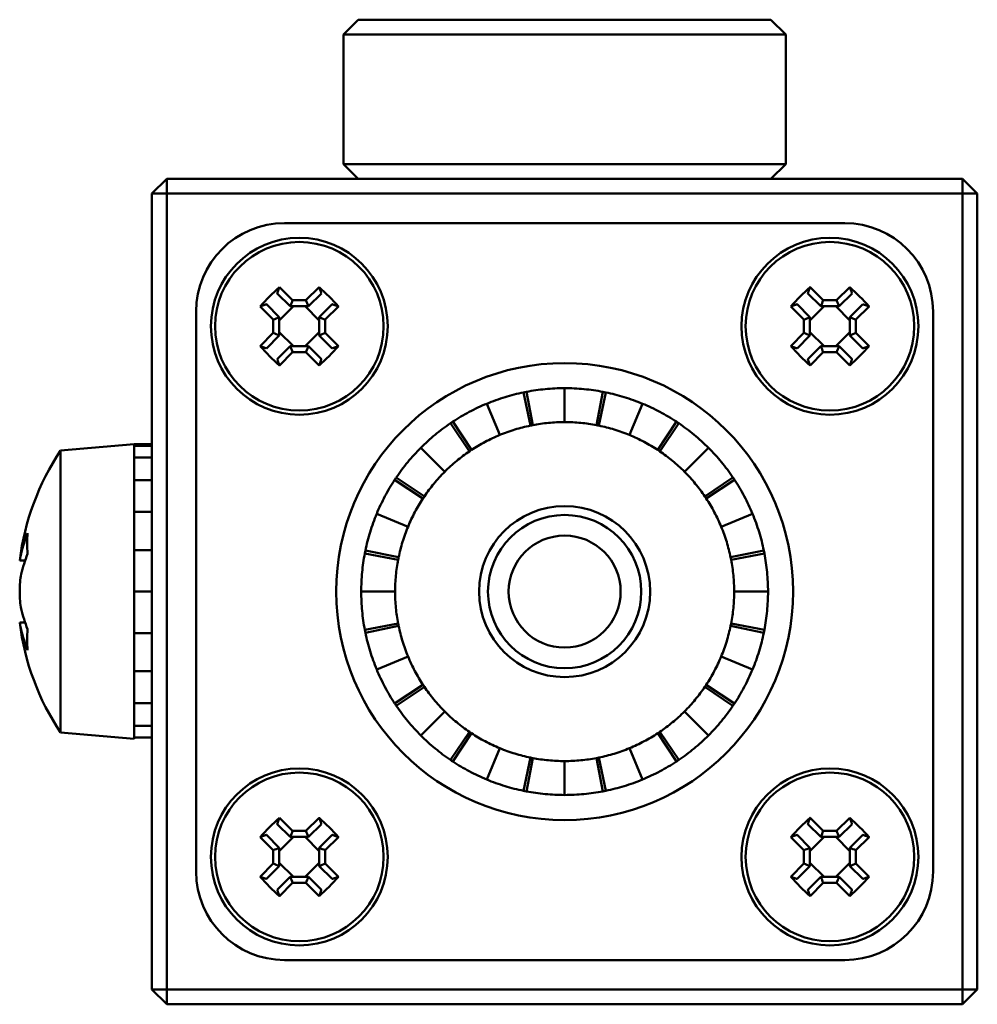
# Model space of a CAD drawing. Header units: millimetres. Extents: x 22 to 183, y 118 to 250.
# Tile 3 of 3: x 87 to 120, y 216 to 250. Entities that reach past the tile are written whole.
import ezdxf

# ---------------------------------------------------------------- set-up
doc = ezdxf.new("R2010")
doc.units = ezdxf.units.MM
doc.layers.add('Viditelné hrany(CSN)', color=7, linetype='Continuous', lineweight=50)

msp = doc.modelspace()

# ---------------------------------------------------------------- linework, layer by layer
at = {"layer": 'Viditelné hrany(CSN)'}
for p, q in [((98.642, 249.818), (98.142, 249.318)), ((98.642, 249.818), (112.642, 249.818)), ((112.642, 249.818), (113.142, 249.318)), ((113.142, 249.318), (98.142, 249.318)), ((98.142, 249.318), (98.142, 244.918)), ((113.142, 249.318), (113.142, 244.918)), ((98.142, 244.918), (113.142, 244.918)), ((98.642, 244.418), (98.142, 244.918)), ((112.642, 244.418), (113.142, 244.918)), ((91.642, 243.918), (92.142, 244.418)), ((92.142, 244.418), (92.142, 243.918)), ((119.142, 244.418), (92.142, 244.418)), ((119.142, 244.418), (119.642, 243.918)), ((119.142, 243.918), (119.142, 244.418)), ((92.142, 243.918), (91.642, 243.918)), ((91.642, 243.918), (91.642, 216.918)), ((92.142, 243.918), (119.142, 243.918)), ((92.142, 216.918), (92.142, 243.918)), ((119.642, 243.918), (119.142, 243.918)), ((119.142, 243.918), (119.142, 216.918)), ((119.642, 216.918), (119.642, 243.918)), ((115.142, 242.918), (96.142, 242.918)), ((96.328, 240.097), (95.892, 240.533)), ((95.968, 240.748), (96.416, 240.301)), ((96.867, 240.301), (97.315, 240.748)), ((97.391, 240.533), (96.955, 240.097)), ((114.328, 240.097), (113.892, 240.533)), ((113.968, 240.748), (114.416, 240.301)), ((114.867, 240.301), (115.315, 240.748)), ((115.391, 240.533), (114.955, 240.097)), ((95.527, 240.167), (95.963, 239.731)), ((96.416, 240.301), (96.867, 240.301)), ((97.32, 239.731), (97.756, 240.167)), ((113.527, 240.167), (113.963, 239.731)), ((114.416, 240.301), (114.867, 240.301)), ((115.32, 239.731), (115.756, 240.167)), ((93.142, 239.918), (93.142, 220.918)), ((95.759, 239.644), (95.312, 240.091)), ((96.443, 240.097), (95.963, 239.617)), ((96.331, 240.097), (96.328, 240.097)), ((96.952, 240.097), (96.331, 240.097)), ((97.32, 239.617), (96.84, 240.097)), ((96.952, 240.097), (96.955, 240.097)), ((97.971, 240.091), (97.524, 239.644)), ((113.759, 239.644), (113.312, 240.091)), ((114.443, 240.097), (113.963, 239.617)), ((114.331, 240.097), (114.328, 240.097)), ((114.952, 240.097), (114.331, 240.097)), ((115.32, 239.617), (114.84, 240.097)), ((114.952, 240.097), (114.955, 240.097)), ((115.971, 240.091), (115.524, 239.644)), ((118.142, 220.918), (118.142, 239.918)), ((95.759, 239.192), (95.759, 239.644)), ((95.963, 239.729), (95.963, 239.731)), ((95.963, 239.729), (95.963, 239.108)), ((97.32, 239.729), (97.32, 239.731)), ((97.32, 239.108), (97.32, 239.729)), ((97.524, 239.644), (97.524, 239.192)), ((113.759, 239.192), (113.759, 239.644)), ((113.963, 239.729), (113.963, 239.731)), ((113.963, 239.729), (113.963, 239.108)), ((115.32, 239.729), (115.32, 239.731)), ((115.32, 239.108), (115.32, 239.729)), ((115.524, 239.644), (115.524, 239.192)), ((95.312, 238.745), (95.759, 239.192)), ((95.963, 239.22), (96.443, 238.74)), ((96.84, 238.74), (97.32, 239.22)), ((97.524, 239.192), (97.971, 238.745)), ((113.312, 238.745), (113.759, 239.192)), ((113.963, 239.22), (114.443, 238.74)), ((114.84, 238.74), (115.32, 239.22)), ((115.524, 239.192), (115.971, 238.745)), ((95.963, 239.105), (95.527, 238.669)), ((95.963, 239.108), (95.963, 239.105)), ((97.32, 239.108), (97.32, 239.105)), ((97.756, 238.669), (97.32, 239.105)), ((113.963, 239.105), (113.527, 238.669)), ((113.963, 239.108), (113.963, 239.105)), ((115.32, 239.108), (115.32, 239.105)), ((115.756, 238.669), (115.32, 239.105)), ((95.892, 238.304), (96.328, 238.74)), ((96.416, 238.536), (95.968, 238.089)), ((96.331, 238.74), (96.328, 238.74)), ((96.331, 238.74), (96.952, 238.74)), ((96.867, 238.536), (96.416, 238.536)), ((97.315, 238.089), (96.867, 238.536)), ((96.952, 238.74), (96.955, 238.74)), ((96.955, 238.74), (97.391, 238.304)), ((113.892, 238.304), (114.328, 238.74)), ((114.416, 238.536), (113.968, 238.089)), ((114.331, 238.74), (114.328, 238.74)), ((114.331, 238.74), (114.952, 238.74)), ((114.867, 238.536), (114.416, 238.536)), ((115.315, 238.089), (114.867, 238.536)), ((114.952, 238.74), (114.955, 238.74)), ((114.955, 238.74), (115.391, 238.304)), ((104.246, 237.176), (104.479, 236.049)), ((104.561, 236.066), (104.345, 237.195)), ((105.642, 237.318), (105.642, 236.168)), ((106.938, 237.195), (106.722, 236.066)), ((106.805, 236.049), (107.037, 237.176)), ((103.001, 236.793), (103.441, 235.731)), ((108.282, 236.793), (107.842, 235.731)), ((102.482, 235.222), (101.85, 236.183)), ((109.433, 236.183), (108.801, 235.222)), ((101.766, 236.127), (102.412, 235.176)), ((108.871, 235.176), (109.517, 236.127)), ((88.542, 235.2), (91.042, 235.418)), ((88.542, 225.637), (88.542, 235.2)), ((91.042, 235.367), (91.042, 235.418)), ((91.642, 235.418), (91.042, 235.418)), ((91.042, 225.418), (91.042, 235.418)), ((91.042, 235.367), (91.642, 235.367)), ((100.763, 235.297), (101.576, 234.484)), ((110.521, 235.297), (109.707, 234.484)), ((91.642, 234.966), (91.042, 234.966)), ((91.042, 234.197), (91.042, 234.966)), ((91.042, 234.197), (91.642, 234.197)), ((99.876, 234.21), (100.837, 233.578)), ((100.884, 233.648), (99.933, 234.294)), ((111.35, 234.294), (110.399, 233.648)), ((110.446, 233.578), (111.407, 234.21)), ((91.642, 233.121), (91.042, 233.121)), ((91.042, 231.827), (91.042, 233.121)), ((99.267, 233.059), (100.329, 232.619)), ((112.016, 233.059), (110.954, 232.619)), ((91.042, 231.827), (91.642, 231.827)), ((100.01, 231.581), (98.884, 231.814)), ((112.399, 231.814), (111.273, 231.581)), ((87.156, 231.471), (87.339, 231.471)), ((98.864, 231.715), (99.994, 231.499)), ((111.289, 231.499), (112.419, 231.715)), ((91.642, 230.418), (91.042, 230.418)), ((91.042, 229.01), (91.042, 230.418)), ((98.742, 230.418), (99.892, 230.418)), ((112.542, 230.418), (111.392, 230.418)), ((87.339, 229.366), (87.156, 229.366)), ((99.994, 229.338), (98.864, 229.122)), ((98.884, 229.023), (100.01, 229.255)), ((111.273, 229.255), (112.399, 229.023)), ((112.419, 229.122), (111.289, 229.338)), ((91.042, 229.01), (91.642, 229.01)), ((99.267, 227.778), (100.329, 228.218)), ((112.016, 227.778), (110.954, 228.218)), ((91.642, 227.715), (91.042, 227.715)), ((91.042, 226.639), (91.042, 227.715)), ((100.837, 227.259), (99.876, 226.627)), ((99.933, 226.543), (100.884, 227.189)), ((110.399, 227.189), (111.35, 226.543)), ((111.407, 226.627), (110.446, 227.259)), ((91.042, 226.639), (91.642, 226.639)), ((100.763, 225.539), (101.576, 226.352)), ((110.521, 225.539), (109.707, 226.352)), ((91.642, 225.87), (91.042, 225.87)), ((91.042, 225.469), (91.042, 225.87)), ((88.542, 225.637), (91.042, 225.418)), ((91.042, 225.469), (91.642, 225.469)), ((102.412, 225.661), (101.766, 224.709)), ((101.85, 224.653), (102.482, 225.614)), ((108.801, 225.614), (109.433, 224.653)), ((109.517, 224.709), (108.871, 225.661)), ((103.001, 224.043), (103.441, 225.106)), ((104.479, 224.787), (104.246, 223.661)), ((107.037, 223.661), (106.805, 224.787)), ((108.282, 224.043), (107.842, 225.106)), ((104.345, 223.641), (104.561, 224.771)), ((105.642, 223.518), (105.642, 224.668)), ((106.722, 224.771), (106.938, 223.641)), ((96.328, 222.097), (95.892, 222.533)), ((95.968, 222.748), (96.416, 222.301)), ((96.867, 222.301), (97.315, 222.748)), ((97.391, 222.533), (96.955, 222.097)), ((114.328, 222.097), (113.892, 222.533)), ((113.968, 222.748), (114.416, 222.301)), ((114.867, 222.301), (115.315, 222.748)), ((115.391, 222.533), (114.955, 222.097)), ((95.527, 222.167), (95.963, 221.731)), ((96.416, 222.301), (96.867, 222.301)), ((97.32, 221.731), (97.756, 222.167)), ((113.527, 222.167), (113.963, 221.731)), ((114.416, 222.301), (114.867, 222.301)), ((115.32, 221.731), (115.756, 222.167)), ((95.759, 221.644), (95.312, 222.091)), ((96.443, 222.097), (95.963, 221.617)), ((96.331, 222.097), (96.328, 222.097)), ((96.952, 222.097), (96.331, 222.097)), ((97.32, 221.617), (96.84, 222.097)), ((96.952, 222.097), (96.955, 222.097)), ((97.971, 222.091), (97.524, 221.644)), ((113.759, 221.644), (113.312, 222.091)), ((114.443, 222.097), (113.963, 221.617)), ((114.331, 222.097), (114.328, 222.097)), ((114.952, 222.097), (114.331, 222.097)), ((115.32, 221.617), (114.84, 222.097)), ((114.952, 222.097), (114.955, 222.097)), ((115.971, 222.091), (115.524, 221.644)), ((95.759, 221.192), (95.759, 221.644)), ((95.963, 221.729), (95.963, 221.731)), ((95.963, 221.729), (95.963, 221.108)), ((97.32, 221.729), (97.32, 221.731)), ((97.32, 221.108), (97.32, 221.729)), ((97.524, 221.644), (97.524, 221.192)), ((113.759, 221.192), (113.759, 221.644)), ((113.963, 221.729), (113.963, 221.731)), ((113.963, 221.729), (113.963, 221.108)), ((115.32, 221.729), (115.32, 221.731)), ((115.32, 221.108), (115.32, 221.729)), ((115.524, 221.644), (115.524, 221.192)), ((95.312, 220.745), (95.759, 221.192)), ((95.963, 221.22), (96.443, 220.74)), ((96.84, 220.74), (97.32, 221.22)), ((97.524, 221.192), (97.971, 220.745)), ((113.312, 220.745), (113.759, 221.192)), ((113.963, 221.22), (114.443, 220.74)), ((114.84, 220.74), (115.32, 221.22)), ((115.524, 221.192), (115.971, 220.745)), ((95.963, 221.105), (95.527, 220.669)), ((95.963, 221.108), (95.963, 221.105)), ((97.32, 221.108), (97.32, 221.105)), ((97.756, 220.669), (97.32, 221.105)), ((113.963, 221.105), (113.527, 220.669)), ((113.963, 221.108), (113.963, 221.105)), ((115.32, 221.108), (115.32, 221.105)), ((115.756, 220.669), (115.32, 221.105)), ((95.892, 220.304), (96.328, 220.74)), ((96.416, 220.536), (95.968, 220.089)), ((96.331, 220.74), (96.328, 220.74)), ((96.331, 220.74), (96.952, 220.74)), ((96.867, 220.536), (96.416, 220.536)), ((97.315, 220.089), (96.867, 220.536)), ((96.952, 220.74), (96.955, 220.74)), ((96.955, 220.74), (97.391, 220.304)), ((113.892, 220.304), (114.328, 220.74)), ((114.416, 220.536), (113.968, 220.089)), ((114.331, 220.74), (114.328, 220.74)), ((114.331, 220.74), (114.952, 220.74)), ((114.867, 220.536), (114.416, 220.536)), ((115.315, 220.089), (114.867, 220.536)), ((114.952, 220.74), (114.955, 220.74)), ((114.955, 220.74), (115.391, 220.304)), ((96.142, 217.918), (115.142, 217.918)), ((91.642, 216.918), (92.142, 216.918)), ((92.142, 216.418), (91.642, 216.918)), ((92.142, 216.918), (92.142, 216.418)), ((119.142, 216.918), (92.142, 216.918)), ((119.142, 216.418), (119.142, 216.918)), ((119.642, 216.918), (119.142, 216.418)), ((119.142, 216.918), (119.642, 216.918)), ((92.142, 216.418), (119.142, 216.418))]:
    msp.add_line(p, q, dxfattribs=at)
for centre, radius in [((96.642, 239.418), 3), ((96.642, 239.418), 2.86), ((114.642, 239.418), 3), ((114.642, 239.418), 2.86), ((105.642, 230.418), 7.75), ((105.642, 230.418), 2.9), ((105.642, 230.418), 2.6), ((105.642, 230.418), 1.9), ((96.642, 221.418), 3), ((96.642, 221.418), 2.86), ((114.642, 221.418), 3), ((114.642, 221.418), 2.86)]:
    msp.add_circle(centre, radius, dxfattribs=at)
for centre, radius, start, end in [((96.142, 239.918), 3, 90, 180), ((115.142, 239.918), 3, 0, 90), ((105.642, 230.418), 6.9, 100.8302, 101.6698), ((105.642, 230.418), 6.9, 78.3302, 79.1698), ((105.642, 230.418), 6.9, 123.3302, 124.1698), ((105.642, 230.418), 6.9, 55.8302, 56.6698), ((105.642, 230.418), 5.75, 100.831, 101.669), ((105.642, 230.418), 5.75, 78.331, 79.169), ((95.7, 230.418), 8.608, 146.2584, 172.9783), ((105.642, 230.418), 5.75, 123.331, 124.169), ((105.642, 230.418), 5.75, 55.831, 56.669), ((105.642, 230.418), 6.9, 145.8302, 146.6698), ((105.642, 230.418), 6.9, 33.3302, 34.1698), ((105.642, 230.418), 5.75, 145.831, 146.669), ((105.642, 230.418), 5.75, 33.331, 34.169), ((105.642, 230.418), 6.9, 168.3302, 169.1698), ((105.642, 230.418), 6.9, 10.8302, 11.6698), ((105.642, 230.418), 5.75, 168.331, 169.169), ((105.642, 230.418), 5.75, 10.831, 11.669), ((95.7, 230.418), 8.608, 187.0217, 213.7416), ((105.642, 230.418), 5.75, 190.831, 191.669), ((105.642, 230.418), 5.75, 348.331, 349.169), ((105.642, 230.418), 6.9, 190.8302, 191.6698), ((105.642, 230.418), 6.9, 348.3302, 349.1698), ((105.642, 230.418), 5.75, 213.331, 214.169), ((105.642, 230.418), 5.75, 325.831, 326.669), ((105.642, 230.418), 6.9, 213.3302, 214.1698), ((105.642, 230.418), 6.9, 325.8302, 326.6698), ((105.642, 230.418), 5.75, 235.831, 236.669), ((105.642, 230.418), 5.75, 303.331, 304.169), ((105.642, 230.418), 5.75, 258.331, 259.169), ((105.642, 230.418), 5.75, 280.831, 281.669), ((105.642, 230.418), 6.9, 235.8302, 236.6698), ((105.642, 230.418), 6.9, 303.3302, 304.1698), ((105.642, 230.418), 6.9, 258.3302, 259.1698), ((105.642, 230.418), 6.9, 280.8302, 281.6698), ((96.142, 220.918), 3, 180, 270), ((115.142, 220.918), 3, 270, 0)]:
    msp.add_arc(centre, radius, start, end, dxfattribs=at)
for centre, major_axis, ratio, start_param, end_param in [((97.321, 238.739), (-3.379, -3.379), 0.499722, 4.615072, 4.809706), ((95.962, 238.739), (-3.379, 3.379), 0.499722, 4.615072, 4.809706), ((115.321, 238.739), (-3.379, -3.379), 0.499722, 4.615072, 4.809706), ((113.962, 238.739), (-3.379, 3.379), 0.499722, 4.615072, 4.809706), ((97.321, 240.097), (3.379, -3.379), 0.499722, 4.615072, 4.809706), ((95.962, 240.097), (3.379, 3.379), 0.499722, 4.615072, 4.809706), ((115.321, 240.097), (3.379, -3.379), 0.499722, 4.615072, 4.809706), ((113.962, 240.097), (3.379, 3.379), 0.499722, 4.615072, 4.809706), ((95.7, 230.772), (-8.593, 0), 0.707107, 6.011118, 6.127399), ((94.632, 229.11), (6.461, -5.272), 0.612486, 3.545021, 3.665015), ((95.7, 230.065), (-8.593, 0), 0.707107, 6.011118, 6.127399), ((95.7, 230.772), (-8.593, 0), 0.707107, 0.155786, 0.272067), ((94.632, 231.727), (-6.461, -5.272), 0.612486, 5.759762, 5.879757), ((95.7, 230.065), (-8.593, 0), 0.707107, 0.155786, 0.272067), ((97.321, 220.739), (-3.379, -3.379), 0.499722, 4.615072, 4.809706), ((95.962, 220.739), (-3.379, 3.379), 0.499722, 4.615072, 4.809706), ((115.321, 220.739), (-3.379, -3.379), 0.499722, 4.615072, 4.809706), ((113.962, 220.739), (-3.379, 3.379), 0.499722, 4.615072, 4.809706), ((97.321, 222.097), (3.379, -3.379), 0.499722, 4.615072, 4.809706), ((95.962, 222.097), (3.379, 3.379), 0.499722, 4.615072, 4.809706), ((115.321, 222.097), (3.379, -3.379), 0.499722, 4.615072, 4.809706), ((113.962, 222.097), (3.379, 3.379), 0.499722, 4.615072, 4.809706)]:
    msp.add_ellipse(centre, major_axis=major_axis, ratio=ratio, start_param=start_param, end_param=end_param, dxfattribs=at)
for points, weights in [([(95.892, 240.533), (95.93, 240.638), (95.968, 240.748)], [1, 1.00021127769, 1]), ([(97.315, 240.748), (97.354, 240.638), (97.391, 240.533)], [1, 1.0002112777, 1]), ([(113.892, 240.533), (113.93, 240.638), (113.968, 240.748)], [1, 1.00021127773, 1]), ([(115.315, 240.748), (115.354, 240.638), (115.391, 240.533)], [1, 1.0002112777, 1]), ([(95.312, 240.091), (95.422, 240.13), (95.527, 240.167)], [1, 1.0002112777, 1]), ([(97.756, 240.167), (97.861, 240.13), (97.971, 240.091)], [1, 1.00021127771, 1]), ([(113.312, 240.091), (113.422, 240.13), (113.527, 240.167)], [1, 1.0002112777, 1]), ([(115.756, 240.167), (115.861, 240.13), (115.971, 240.091)], [1, 1.00021127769, 1]), ([(95.527, 238.669), (95.422, 238.706), (95.312, 238.745)], [1, 1.00021127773, 1]), ([(97.971, 238.745), (97.861, 238.706), (97.756, 238.669)], [1, 1.00021127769, 1]), ([(113.527, 238.669), (113.422, 238.706), (113.312, 238.745)], [1, 1.00021127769, 1]), ([(115.971, 238.745), (115.861, 238.706), (115.756, 238.669)], [1, 1.0002112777, 1]), ([(95.968, 238.089), (95.93, 238.198), (95.892, 238.304)], [1, 1.0002112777, 1]), ([(97.391, 238.304), (97.354, 238.198), (97.315, 238.089)], [1, 1.00021127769, 1]), ([(113.968, 238.089), (113.93, 238.198), (113.892, 238.304)], [1, 1.00021127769, 1]), ([(115.391, 238.304), (115.354, 238.198), (115.315, 238.089)], [1, 1.00021127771, 1]), ([(95.892, 222.533), (95.93, 222.638), (95.968, 222.748)], [1, 1.00021127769, 1]), ([(97.315, 222.748), (97.354, 222.638), (97.391, 222.533)], [1, 1.0002112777, 1]), ([(113.892, 222.533), (113.93, 222.638), (113.968, 222.748)], [1, 1.00021127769, 1]), ([(115.315, 222.748), (115.354, 222.638), (115.391, 222.533)], [1, 1.0002112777, 1]), ([(95.312, 222.091), (95.422, 222.13), (95.527, 222.167)], [1, 1.0002112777, 1]), ([(97.756, 222.167), (97.861, 222.13), (97.971, 222.091)], [1, 1.00021127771, 1]), ([(113.312, 222.091), (113.422, 222.13), (113.527, 222.167)], [1, 1.0002112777, 1]), ([(115.756, 222.167), (115.861, 222.13), (115.971, 222.091)], [1, 1.00021127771, 1]), ([(95.527, 220.669), (95.422, 220.706), (95.312, 220.745)], [1, 1.00021127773, 1]), ([(97.971, 220.745), (97.861, 220.706), (97.756, 220.669)], [1, 1.00021127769, 1]), ([(113.527, 220.669), (113.422, 220.706), (113.312, 220.745)], [1, 1.00021127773, 1]), ([(115.971, 220.745), (115.861, 220.706), (115.756, 220.669)], [1, 1.00021127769, 1]), ([(95.968, 220.089), (95.93, 220.198), (95.892, 220.304)], [1, 1.0002112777, 1]), ([(97.391, 220.304), (97.354, 220.198), (97.315, 220.089)], [1, 1.00021127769, 1]), ([(113.968, 220.089), (113.93, 220.198), (113.892, 220.304)], [1, 1.0002112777, 1]), ([(115.391, 220.304), (115.354, 220.198), (115.315, 220.089)], [1, 1.00021127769, 1])]:
    msp.add_rational_spline(points, weights, degree=2, dxfattribs=at)
for points in [[(96.416, 240.301), (96.388, 240.233), (96.359, 240.164), (96.331, 240.097)], [(96.867, 240.301), (96.895, 240.233), (96.924, 240.164), (96.952, 240.097)], [(114.416, 240.301), (114.388, 240.233), (114.359, 240.164), (114.331, 240.097)], [(114.867, 240.301), (114.895, 240.233), (114.924, 240.164), (114.952, 240.097)], [(95.759, 239.644), (95.827, 239.672), (95.895, 239.7), (95.963, 239.729)], [(97.524, 239.644), (97.456, 239.672), (97.388, 239.7), (97.32, 239.729)], [(113.759, 239.644), (113.827, 239.672), (113.895, 239.7), (113.963, 239.729)], [(115.524, 239.644), (115.456, 239.672), (115.388, 239.7), (115.32, 239.729)], [(95.759, 239.192), (95.827, 239.164), (95.895, 239.136), (95.963, 239.108)], [(97.524, 239.192), (97.456, 239.164), (97.388, 239.136), (97.32, 239.108)], [(113.759, 239.192), (113.827, 239.164), (113.895, 239.136), (113.963, 239.108)], [(115.524, 239.192), (115.456, 239.164), (115.388, 239.136), (115.32, 239.108)], [(96.416, 238.536), (96.388, 238.604), (96.359, 238.672), (96.331, 238.74)], [(96.867, 238.536), (96.895, 238.604), (96.924, 238.672), (96.952, 238.74)], [(114.416, 238.536), (114.388, 238.604), (114.359, 238.672), (114.331, 238.74)], [(114.867, 238.536), (114.895, 238.604), (114.924, 238.672), (114.952, 238.74)], [(96.416, 222.301), (96.388, 222.233), (96.359, 222.164), (96.331, 222.097)], [(96.867, 222.301), (96.895, 222.233), (96.924, 222.164), (96.952, 222.097)], [(114.416, 222.301), (114.388, 222.233), (114.359, 222.164), (114.331, 222.097)], [(114.867, 222.301), (114.895, 222.233), (114.924, 222.164), (114.952, 222.097)], [(95.759, 221.644), (95.827, 221.672), (95.895, 221.7), (95.963, 221.729)], [(97.524, 221.644), (97.456, 221.672), (97.388, 221.7), (97.32, 221.729)], [(113.759, 221.644), (113.827, 221.672), (113.895, 221.7), (113.963, 221.729)], [(115.524, 221.644), (115.456, 221.672), (115.388, 221.7), (115.32, 221.729)], [(95.759, 221.192), (95.827, 221.164), (95.895, 221.136), (95.963, 221.108)], [(97.524, 221.192), (97.456, 221.164), (97.388, 221.136), (97.32, 221.108)], [(113.759, 221.192), (113.827, 221.164), (113.895, 221.136), (113.963, 221.108)], [(115.524, 221.192), (115.456, 221.164), (115.388, 221.136), (115.32, 221.108)], [(96.416, 220.536), (96.388, 220.604), (96.359, 220.672), (96.331, 220.74)], [(96.867, 220.536), (96.895, 220.604), (96.924, 220.672), (96.952, 220.74)], [(114.416, 220.536), (114.388, 220.604), (114.359, 220.672), (114.331, 220.74)], [(114.867, 220.536), (114.895, 220.604), (114.924, 220.672), (114.952, 220.74)]]:
    msp.add_open_spline(points, degree=3, dxfattribs=at)
for points, knots in [([(103.001, 236.793), (103.204, 236.877), (103.411, 236.951), (103.827, 237.079), (104.036, 237.132), (104.246, 237.176)], [0, 0, 0, 0, 0.0891232, 0.0891232, 0.1773882, 0.1773882, 0.1773882, 0.1773882]), ([(104.345, 237.195), (104.555, 237.236), (104.768, 237.266), (105.202, 237.308), (105.422, 237.318), (105.642, 237.318)], [0, 0, 0, 0, 0.0881755, 0.0881755, 0.1773866, 0.1773866, 0.1773866, 0.1773866]), ([(105.642, 237.318), (105.861, 237.318), (106.081, 237.308), (106.514, 237.266), (106.728, 237.236), (106.938, 237.195)], [0, 0, 0, 0, 0.0891232, 0.0891232, 0.1773882, 0.1773882, 0.1773882, 0.1773882]), ([(107.037, 237.176), (107.247, 237.132), (107.455, 237.079), (107.872, 236.951), (108.079, 236.877), (108.282, 236.793)], [0, 0, 0, 0, 0.0881755, 0.0881755, 0.1773866, 0.1773866, 0.1773866, 0.1773866]), ([(101.85, 236.183), (102.029, 236.301), (102.214, 236.411), (102.599, 236.615), (102.798, 236.709), (103.001, 236.793)], [0, 0, 0, 0, 0.0881755, 0.0881755, 0.1773866, 0.1773866, 0.1773866, 0.1773866]), ([(108.282, 236.793), (108.485, 236.709), (108.684, 236.615), (109.069, 236.411), (109.254, 236.301), (109.433, 236.183)], [0, 0, 0, 0, 0.0891232, 0.0891232, 0.1773882, 0.1773882, 0.1773882, 0.1773882]), ([(105.642, 236.168), (105.458, 236.168), (105.276, 236.159), (104.914, 236.125), (104.736, 236.099), (104.561, 236.066)], [0, 0, 0, 0, 0.0813644, 0.0813644, 0.1620737, 0.1620737, 0.1620737, 0.1620737]), ([(106.722, 236.066), (106.547, 236.099), (106.369, 236.125), (106.008, 236.159), (105.825, 236.168), (105.642, 236.168)], [0, 0, 0, 0, 0.080655, 0.080655, 0.1620777, 0.1620777, 0.1620777, 0.1620777]), ([(100.763, 235.297), (100.918, 235.453), (101.08, 235.6), (101.416, 235.878), (101.589, 236.007), (101.766, 236.127)], [0, 0, 0, 0, 0.0891232, 0.0891232, 0.1773882, 0.1773882, 0.1773882, 0.1773882]), ([(104.479, 236.049), (104.304, 236.013), (104.13, 235.969), (103.783, 235.863), (103.611, 235.801), (103.441, 235.731)], [0, 0, 0, 0, 0.080655, 0.080655, 0.1620777, 0.1620777, 0.1620777, 0.1620777]), ([(107.842, 235.731), (107.673, 235.801), (107.501, 235.863), (107.153, 235.969), (106.979, 236.013), (106.805, 236.049)], [0, 0, 0, 0, 0.0813644, 0.0813644, 0.1620737, 0.1620737, 0.1620737, 0.1620737]), ([(109.517, 236.127), (109.694, 236.007), (109.866, 235.878), (110.202, 235.601), (110.365, 235.453), (110.521, 235.297)], [0, 0, 0, 0, 0.0881755, 0.0881755, 0.1773866, 0.1773866, 0.1773866, 0.1773866]), ([(103.441, 235.731), (103.272, 235.66), (103.106, 235.582), (102.786, 235.412), (102.631, 235.32), (102.482, 235.222)], [0, 0, 0, 0, 0.0813644, 0.0813644, 0.1620737, 0.1620737, 0.1620737, 0.1620737]), ([(108.801, 235.222), (108.652, 235.32), (108.498, 235.412), (108.177, 235.582), (108.011, 235.66), (107.842, 235.731)], [0, 0, 0, 0, 0.080655, 0.080655, 0.1620777, 0.1620777, 0.1620777, 0.1620777]), ([(99.933, 234.294), (100.053, 234.471), (100.182, 234.643), (100.459, 234.979), (100.607, 235.142), (100.763, 235.297)], [0, 0, 0, 0, 0.0881755, 0.0881755, 0.1773866, 0.1773866, 0.1773866, 0.1773866]), ([(102.412, 235.176), (102.265, 235.076), (102.121, 234.968), (101.841, 234.737), (101.705, 234.614), (101.576, 234.484)], [0, 0, 0, 0, 0.080655, 0.080655, 0.1620777, 0.1620777, 0.1620777, 0.1620777]), ([(109.707, 234.484), (109.578, 234.614), (109.442, 234.737), (109.162, 234.968), (109.018, 235.076), (108.871, 235.176)], [0, 0, 0, 0, 0.0813644, 0.0813644, 0.1620737, 0.1620737, 0.1620737, 0.1620737]), ([(110.521, 235.297), (110.676, 235.142), (110.824, 234.979), (111.101, 234.643), (111.23, 234.471), (111.35, 234.294)], [0, 0, 0, 0, 0.0891232, 0.0891232, 0.1773882, 0.1773882, 0.1773882, 0.1773882]), ([(101.576, 234.484), (101.446, 234.355), (101.323, 234.219), (101.092, 233.939), (100.984, 233.795), (100.884, 233.648)], [0, 0, 0, 0, 0.0813644, 0.0813644, 0.1620737, 0.1620737, 0.1620737, 0.1620737]), ([(110.399, 233.648), (110.299, 233.795), (110.191, 233.939), (109.96, 234.219), (109.837, 234.354), (109.707, 234.484)], [0, 0, 0, 0, 0.080655, 0.080655, 0.1620777, 0.1620777, 0.1620777, 0.1620777]), ([(99.267, 233.059), (99.351, 233.262), (99.445, 233.46), (99.649, 233.845), (99.759, 234.031), (99.876, 234.21)], [0, 0, 0, 0, 0.0891232, 0.0891232, 0.1773882, 0.1773882, 0.1773882, 0.1773882]), ([(111.407, 234.21), (111.524, 234.031), (111.634, 233.846), (111.838, 233.461), (111.932, 233.262), (112.016, 233.059)], [0, 0, 0, 0, 0.0881755, 0.0881755, 0.1773866, 0.1773866, 0.1773866, 0.1773866]), ([(100.837, 233.578), (100.74, 233.429), (100.648, 233.275), (100.478, 232.954), (100.399, 232.788), (100.329, 232.619)], [0, 0, 0, 0, 0.080655, 0.080655, 0.1620777, 0.1620777, 0.1620777, 0.1620777]), ([(110.954, 232.619), (110.884, 232.788), (110.806, 232.953), (110.635, 233.274), (110.544, 233.429), (110.446, 233.578)], [0, 0, 0, 0, 0.0813644, 0.0813644, 0.1620737, 0.1620737, 0.1620737, 0.1620737]), ([(98.884, 231.814), (98.927, 232.023), (98.981, 232.232), (99.108, 232.649), (99.183, 232.855), (99.267, 233.059)], [0, 0, 0, 0, 0.0881755, 0.0881755, 0.1773866, 0.1773866, 0.1773866, 0.1773866]), ([(112.016, 233.059), (112.1, 232.856), (112.175, 232.649), (112.302, 232.233), (112.356, 232.024), (112.399, 231.814)], [0, 0, 0, 0, 0.0891232, 0.0891232, 0.1773882, 0.1773882, 0.1773882, 0.1773882]), ([(100.329, 232.619), (100.259, 232.449), (100.197, 232.277), (100.091, 231.93), (100.046, 231.756), (100.01, 231.581)], [0, 0, 0, 0, 0.0813644, 0.0813644, 0.1620737, 0.1620737, 0.1620737, 0.1620737]), ([(111.273, 231.581), (111.237, 231.756), (111.192, 231.93), (111.086, 232.277), (111.024, 232.449), (110.954, 232.619)], [0, 0, 0, 0, 0.080655, 0.080655, 0.1620777, 0.1620777, 0.1620777, 0.1620777]), ([(87.21, 231.715), (87.21, 231.714), (87.21, 231.713), (87.193, 231.639), (87.179, 231.576), (87.161, 231.491), (87.156, 231.471), (87.156, 231.471)], [0.44548505, 0.44548505, 0.44548505, 0.44548505, 0.44588704, 0.44588704, 0.4772362, 0.4772362, 0.50858536, 0.50858536, 0.50858536, 0.50858536]), ([(98.742, 230.418), (98.742, 230.638), (98.752, 230.857), (98.794, 231.291), (98.824, 231.504), (98.864, 231.715)], [0, 0, 0, 0, 0.0891232, 0.0891232, 0.1773882, 0.1773882, 0.1773882, 0.1773882]), ([(99.994, 231.499), (99.961, 231.324), (99.935, 231.146), (99.9, 230.784), (99.892, 230.602), (99.892, 230.418)], [0, 0, 0, 0, 0.080655, 0.080655, 0.1620777, 0.1620777, 0.1620777, 0.1620777]), ([(111.392, 230.418), (111.392, 230.602), (111.383, 230.784), (111.348, 231.146), (111.323, 231.324), (111.289, 231.499)], [0, 0, 0, 0, 0.0813644, 0.0813644, 0.1620737, 0.1620737, 0.1620737, 0.1620737]), ([(112.419, 231.715), (112.459, 231.505), (112.49, 231.291), (112.531, 230.858), (112.542, 230.638), (112.542, 230.418)], [0, 0, 0, 0, 0.0881755, 0.0881755, 0.1773866, 0.1773866, 0.1773866, 0.1773866]), ([(87.21, 229.829), (87.21, 229.83), (87.21, 229.831), (87.193, 229.905), (87.179, 229.998), (87.161, 230.202), (87.156, 230.314), (87.156, 230.418), (87.156, 230.523), (87.161, 230.634), (87.179, 230.838), (87.193, 230.931), (87.21, 231.006), (87.21, 231.007), (87.21, 231.008)], [0.4454851, 0.4454851, 0.4454851, 0.4454851, 0.445887, 0.445887, 0.4772362, 0.4772362, 0.5085854, 0.5085854, 0.5085854, 0.5399345, 0.5399345, 0.5712837, 0.5712837, 0.5716857, 0.5716857, 0.5716857, 0.5716857]), ([(98.864, 229.122), (98.824, 229.332), (98.794, 229.545), (98.752, 229.979), (98.742, 230.198), (98.742, 230.418)], [0, 0, 0, 0, 0.0881755, 0.0881755, 0.1773866, 0.1773866, 0.1773866, 0.1773866]), ([(99.892, 230.418), (99.892, 230.235), (99.9, 230.052), (99.935, 229.691), (99.961, 229.513), (99.994, 229.338)], [0, 0, 0, 0, 0.0813644, 0.0813644, 0.1620737, 0.1620737, 0.1620737, 0.1620737]), ([(111.289, 229.338), (111.323, 229.513), (111.348, 229.69), (111.383, 230.052), (111.392, 230.235), (111.392, 230.418)], [0, 0, 0, 0, 0.080655, 0.080655, 0.1620777, 0.1620777, 0.1620777, 0.1620777]), ([(112.542, 230.418), (112.542, 230.198), (112.531, 229.979), (112.49, 229.545), (112.459, 229.332), (112.419, 229.122)], [0, 0, 0, 0, 0.0891232, 0.0891232, 0.1773882, 0.1773882, 0.1773882, 0.1773882]), ([(87.156, 229.366), (87.156, 229.366), (87.161, 229.345), (87.179, 229.261), (87.193, 229.197), (87.21, 229.124), (87.21, 229.123), (87.21, 229.122)], [0.50858536, 0.50858536, 0.50858536, 0.50858536, 0.53993452, 0.53993452, 0.57128369, 0.57128369, 0.57168567, 0.57168567, 0.57168567, 0.57168567]), ([(100.01, 229.255), (100.046, 229.081), (100.091, 228.907), (100.197, 228.56), (100.259, 228.387), (100.329, 228.218)], [0, 0, 0, 0, 0.080655, 0.080655, 0.1620777, 0.1620777, 0.1620777, 0.1620777]), ([(110.954, 228.218), (111.024, 228.387), (111.086, 228.559), (111.192, 228.907), (111.237, 229.081), (111.273, 229.255)], [0, 0, 0, 0, 0.0813644, 0.0813644, 0.1620737, 0.1620737, 0.1620737, 0.1620737]), ([(99.267, 227.778), (99.183, 227.981), (99.108, 228.187), (98.981, 228.604), (98.928, 228.813), (98.884, 229.023)], [0, 0, 0, 0, 0.0891232, 0.0891232, 0.1773882, 0.1773882, 0.1773882, 0.1773882]), ([(112.399, 229.023), (112.356, 228.813), (112.302, 228.604), (112.175, 228.188), (112.101, 227.981), (112.016, 227.778)], [0, 0, 0, 0, 0.0881755, 0.0881755, 0.1773866, 0.1773866, 0.1773866, 0.1773866]), ([(100.329, 228.218), (100.399, 228.048), (100.477, 227.883), (100.648, 227.562), (100.739, 227.408), (100.837, 227.259)], [0, 0, 0, 0, 0.0813644, 0.0813644, 0.1620737, 0.1620737, 0.1620737, 0.1620737]), ([(110.446, 227.259), (110.544, 227.408), (110.635, 227.562), (110.806, 227.883), (110.884, 228.048), (110.954, 228.218)], [0, 0, 0, 0, 0.080655, 0.080655, 0.1620777, 0.1620777, 0.1620777, 0.1620777]), ([(99.876, 226.627), (99.759, 226.806), (99.649, 226.991), (99.445, 227.376), (99.351, 227.574), (99.267, 227.778)], [0, 0, 0, 0, 0.0881755, 0.0881755, 0.1773866, 0.1773866, 0.1773866, 0.1773866]), ([(112.016, 227.778), (111.932, 227.575), (111.839, 227.376), (111.634, 226.991), (111.524, 226.806), (111.407, 226.627)], [0, 0, 0, 0, 0.0891232, 0.0891232, 0.1773882, 0.1773882, 0.1773882, 0.1773882]), ([(100.884, 227.189), (100.984, 227.041), (101.092, 226.898), (101.323, 226.618), (101.446, 226.482), (101.576, 226.352)], [0, 0, 0, 0, 0.080655, 0.080655, 0.1620777, 0.1620777, 0.1620777, 0.1620777]), ([(109.707, 226.352), (109.837, 226.482), (109.96, 226.617), (110.191, 226.898), (110.299, 227.041), (110.399, 227.189)], [0, 0, 0, 0, 0.0813644, 0.0813644, 0.1620737, 0.1620737, 0.1620737, 0.1620737]), ([(100.763, 225.539), (100.607, 225.695), (100.46, 225.857), (100.182, 226.193), (100.053, 226.366), (99.933, 226.543)], [0, 0, 0, 0, 0.0891232, 0.0891232, 0.1773882, 0.1773882, 0.1773882, 0.1773882]), ([(111.35, 226.543), (111.23, 226.366), (111.101, 226.193), (110.824, 225.857), (110.676, 225.695), (110.521, 225.539)], [0, 0, 0, 0, 0.0881755, 0.0881755, 0.1773866, 0.1773866, 0.1773866, 0.1773866]), ([(101.576, 226.352), (101.705, 226.223), (101.841, 226.1), (102.121, 225.869), (102.265, 225.761), (102.412, 225.661)], [0, 0, 0, 0, 0.0813644, 0.0813644, 0.1620737, 0.1620737, 0.1620737, 0.1620737]), ([(108.871, 225.661), (109.018, 225.761), (109.162, 225.868), (109.442, 226.1), (109.578, 226.223), (109.707, 226.352)], [0, 0, 0, 0, 0.080655, 0.080655, 0.1620777, 0.1620777, 0.1620777, 0.1620777]), ([(101.766, 224.709), (101.589, 224.829), (101.417, 224.959), (101.081, 225.236), (100.918, 225.384), (100.763, 225.539)], [0, 0, 0, 0, 0.0881755, 0.0881755, 0.1773866, 0.1773866, 0.1773866, 0.1773866]), ([(102.482, 225.614), (102.631, 225.516), (102.785, 225.425), (103.106, 225.254), (103.272, 225.176), (103.441, 225.106)], [0, 0, 0, 0, 0.080655, 0.080655, 0.1620777, 0.1620777, 0.1620777, 0.1620777]), ([(107.842, 225.106), (108.011, 225.176), (108.177, 225.254), (108.498, 225.424), (108.652, 225.516), (108.801, 225.614)], [0, 0, 0, 0, 0.0813644, 0.0813644, 0.1620737, 0.1620737, 0.1620737, 0.1620737]), ([(110.521, 225.539), (110.365, 225.384), (110.203, 225.236), (109.867, 224.959), (109.694, 224.83), (109.517, 224.709)], [0, 0, 0, 0, 0.0891232, 0.0891232, 0.1773882, 0.1773882, 0.1773882, 0.1773882]), ([(103.441, 225.106), (103.61, 225.036), (103.783, 224.974), (104.13, 224.868), (104.304, 224.823), (104.479, 224.787)], [0, 0, 0, 0, 0.0813644, 0.0813644, 0.1620737, 0.1620737, 0.1620737, 0.1620737]), ([(106.805, 224.787), (106.979, 224.823), (107.153, 224.867), (107.5, 224.974), (107.673, 225.036), (107.842, 225.106)], [0, 0, 0, 0, 0.080655, 0.080655, 0.1620777, 0.1620777, 0.1620777, 0.1620777]), ([(103.001, 224.043), (102.798, 224.128), (102.599, 224.221), (102.215, 224.426), (102.029, 224.536), (101.85, 224.653)], [0, 0, 0, 0, 0.0891232, 0.0891232, 0.1773882, 0.1773882, 0.1773882, 0.1773882]), ([(104.561, 224.771), (104.736, 224.737), (104.914, 224.712), (105.275, 224.677), (105.458, 224.668), (105.642, 224.668)], [0, 0, 0, 0, 0.080655, 0.080655, 0.1620777, 0.1620777, 0.1620777, 0.1620777]), ([(105.642, 224.668), (105.825, 224.668), (106.008, 224.677), (106.369, 224.712), (106.547, 224.737), (106.722, 224.771)], [0, 0, 0, 0, 0.0813644, 0.0813644, 0.1620737, 0.1620737, 0.1620737, 0.1620737]), ([(109.433, 224.653), (109.254, 224.536), (109.069, 224.426), (108.684, 224.221), (108.485, 224.128), (108.282, 224.043)], [0, 0, 0, 0, 0.0881755, 0.0881755, 0.1773866, 0.1773866, 0.1773866, 0.1773866]), ([(104.246, 223.661), (104.036, 223.704), (103.828, 223.757), (103.411, 223.885), (103.204, 223.959), (103.001, 224.043)], [0, 0, 0, 0, 0.0881755, 0.0881755, 0.1773866, 0.1773866, 0.1773866, 0.1773866]), ([(108.282, 224.043), (108.079, 223.959), (107.872, 223.885), (107.456, 223.758), (107.247, 223.704), (107.037, 223.661)], [0, 0, 0, 0, 0.0891232, 0.0891232, 0.1773882, 0.1773882, 0.1773882, 0.1773882]), ([(105.642, 223.518), (105.422, 223.518), (105.203, 223.529), (104.769, 223.57), (104.555, 223.601), (104.345, 223.641)], [0, 0, 0, 0, 0.0891232, 0.0891232, 0.1773882, 0.1773882, 0.1773882, 0.1773882]), ([(106.938, 223.641), (106.728, 223.601), (106.515, 223.57), (106.081, 223.529), (105.862, 223.518), (105.642, 223.518)], [0, 0, 0, 0, 0.0881755, 0.0881755, 0.1773866, 0.1773866, 0.1773866, 0.1773866])]:
    msp.add_open_spline(points, degree=3, knots=knots, dxfattribs=at)

doc.saveas('drawing.dxf')
